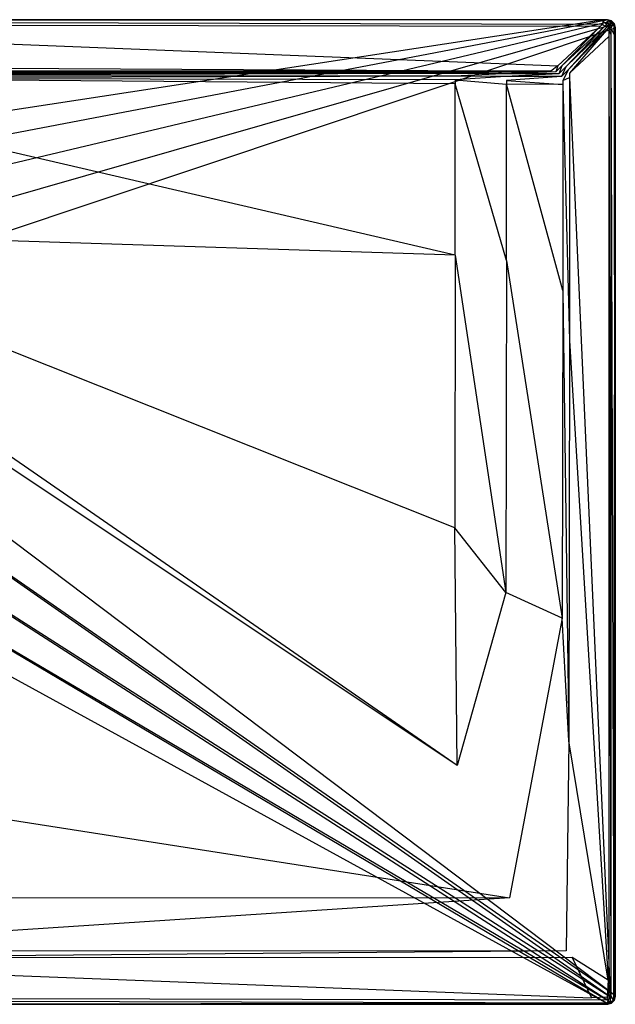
# Model space of a CAD drawing. Extents: x 0 to 1.6, y -0.75 to 0.
# Tile 8 of 8: x 1.15 to 1.6, y -0.75 to 0. Entities that reach past the tile are written whole.
import ezdxf

# ---------------------------------------------------------------- set-up
doc = ezdxf.new("R2010")
doc.units = 0
doc.layers.add('L0_GRUPPE_92___REPLACEMTFOREMPT', color=7, linetype='CONTINUOUS')

msp = doc.modelspace()

# ---------------------------------------------------------------- linework, layer by layer
at = {"layer": 'L0_GRUPPE_92___REPLACEMTFOREMPT', "color": 8}
for points, invisible_edges in [([(0.799774, 0, 0.002053), (1.589769, 0), (0.799774, 0), (0.799774, 0, 0.002053)], 13), ([(1.589769, 0), (0.799774, 0, 0.002053), (1.589792, 0, 0.002101), (1.589769, 0)], 14), ([(0.799774, 0), (1.589128, -0.000172), (0.799774, -0.000163), (0.799774, 0)], 13), ([(1.589128, -0.000172), (0.799774, 0), (1.589769, 0), (1.589128, -0.000172)], 14), ([(0.799774, 0, 0.042676), (1.589792, 0, 0.002101), (0.799774, 0, 0.002053), (0.799774, 0, 0.042676)], 13), ([(1.589792, 0, 0.002101), (0.799774, 0, 0.042676), (1.590085, 0, 0.043338), (1.589792, 0, 0.002101)], 14), ([(0.799774, -0.001034, 0.046974), (1.59012, 0, 0.044495), (0.799774, 0, 0.044495), (0.799774, -0.001034, 0.046974)], 13), ([(1.59012, 0, 0.044495), (0.799774, -0.001034, 0.046974), (1.589984, -0.001046, 0.046974), (1.59012, 0, 0.044495)], 14), ([(0.799774, 0, 0.044495), (1.590085, 0, 0.043338), (0.799774, 0, 0.042676), (0.799774, 0, 0.044495)], 13), ([(1.590085, 0, 0.043338), (0.799774, 0, 0.044495), (1.59012, 0, 0.044495), (1.590085, 0, 0.043338)], 14), ([(1.589769, 0), (1.592938, -0.000198), (1.589128, -0.000172), (1.589769, 0)], 13), ([(1.589792, 0, 0.002101), (1.593528, 0), (1.589769, 0), (1.589792, 0, 0.002101)], 13), ([(1.592938, -0.000198), (1.589769, 0), (1.593528, 0), (1.592938, -0.000198)], 14), ([(1.593528, 0), (1.589792, 0, 0.002101), (1.593528, 0, 0.002101), (1.593528, 0)], 14), ([(1.590085, 0, 0.043338), (1.593528, 0, 0.002101), (1.589792, 0, 0.002101), (1.590085, 0, 0.043338)], 13), ([(1.589984, -0.001046, 0.046974), (1.593528, 0, 0.044495), (1.59012, 0, 0.044495), (1.589984, -0.001046, 0.046974)], 13), ([(1.593528, 0, 0.044495), (1.589984, -0.001046, 0.046974), (1.593391, -0.001046, 0.046974), (1.593528, 0, 0.044495)], 14), ([(1.593528, 0, 0.002101), (1.590085, 0, 0.043338), (1.593528, 0, 0.043344), (1.593528, 0, 0.002101)], 14), ([(1.59012, 0, 0.044495), (1.593528, 0, 0.043344), (1.590085, 0, 0.043338), (1.59012, 0, 0.044495)], 13), ([(1.593528, 0, 0.043344), (1.59012, 0, 0.044495), (1.593528, 0, 0.044495), (1.593528, 0, 0.043344)], 14), ([(1.593528, 0), (1.59599, -0.001049), (1.592938, -0.000198), (1.593528, 0)], 13), ([(1.593391, -0.001046, 0.046974), (1.59598, -0.001781, 0.046974), (1.593528, 0, 0.044495), (1.593391, -0.001046, 0.046974)], 14), ([(1.593528, 0, 0.043344), (1.596538, -0.000811, 0.002101), (1.593528, 0, 0.002101), (1.593528, 0, 0.043344)], 13), ([(1.596538, -0.000811, 0.002101), (1.593528, 0, 0.043344), (1.596538, -0.000811, 0.043344), (1.596538, -0.000811, 0.002101)], 14), ([(1.59599, -0.001049), (1.593528, 0), (1.596538, -0.000811), (1.59599, -0.001049)], 14), ([(1.593528, 0, 0.043344), (1.596538, -0.000811, 0.044495), (1.596538, -0.000811, 0.043344), (1.593528, 0, 0.043344)], 13), ([(1.596538, -0.000811, 0.044495), (1.593528, 0, 0.043344), (1.593528, 0, 0.044495), (1.596538, -0.000811, 0.044495)], 14), ([(1.59598, -0.001781, 0.046974), (1.596538, -0.000811, 0.044495), (1.593528, 0, 0.044495), (1.59598, -0.001781, 0.046974)], 14), ([(1.593528, 0), (1.596538, -0.000811, 0.002101), (1.596538, -0.000811), (1.593528, 0)], 13), ([(1.596538, -0.000811, 0.002101), (1.593528, 0), (1.593528, 0, 0.002101), (1.596538, -0.000811, 0.002101)], 14), ([(0.834615, -0.09565), (0.799774, -0.000163), (1.589128, -0.000172), (0.834615, -0.09565)], 14), ([(1.589662, -0.00353, 0.048), (0.799774, -0.001034, 0.046974), (0.799774, -0.00353, 0.048), (1.589662, -0.00353, 0.048)], 13), ([(0.799774, -0.001034, 0.046974), (1.589662, -0.00353, 0.048), (1.589984, -0.001046, 0.046974), (0.799774, -0.001034, 0.046974)], 14), ([(1.588133, -0.004961, 0.048), (0.799774, -0.00353, 0.048), (0.799774, -0.004961, 0.048), (1.588133, -0.004961, 0.048)], 13), ([(0.799774, -0.00353, 0.048), (1.588133, -0.004961, 0.048), (1.589662, -0.00353, 0.048), (0.799774, -0.00353, 0.048)], 14), ([(1.555798, -0.035228, 0.048), (0.799774, -0.004961, 0.048), (0.799774, -0.035228, 0.048), (1.555798, -0.035228, 0.048)], 13), ([(0.799774, -0.004961, 0.048), (1.555798, -0.035228, 0.048), (1.588133, -0.004961, 0.048), (0.799774, -0.004961, 0.048)], 14), ([(1.589128, -0.000172), (0.866635, -0.110349), (0.834615, -0.09565), (1.589128, -0.000172)], 13), ([(0.866635, -0.110349), (1.589128, -0.000172), (1.592938, -0.000198), (0.866635, -0.110349)], 14), ([(1.592938, -0.000198), (0.893237, -0.133522), (0.866635, -0.110349), (1.592938, -0.000198)], 13), ([(0.893237, -0.133522), (1.592938, -0.000198), (1.59599, -0.001049), (0.893237, -0.133522)], 14), ([(1.59599, -0.001049), (0.912268, -0.16329), (0.893237, -0.133522), (1.59599, -0.001049)], 13), ([(0.912268, -0.16329), (1.59599, -0.001049), (1.598224, -0.003313), (0.912268, -0.16329)], 14), ([(1.598224, -0.003313), (0.922185, -0.197242), (0.912268, -0.16329), (1.598224, -0.003313)], 13), ([(0.922185, -0.197242), (1.598224, -0.003313), (1.599046, -0.006394), (0.922185, -0.197242)], 14), ([(1.599046, -0.006394), (0.922185, -0.232627), (0.922185, -0.197242), (1.599046, -0.006394)], 13), ([(0.922185, -0.232627), (1.599046, -0.006394), (1.599046, -0.011272), (0.922185, -0.232627)], 14), ([(1.558908, -0.035228, 0.048), (1.588133, -0.004961, 0.048), (1.555798, -0.035228, 0.048), (1.558908, -0.035228, 0.048)], 13), ([(1.588133, -0.004961, 0.048), (1.558908, -0.035228, 0.048), (1.591524, -0.004961, 0.048), (1.588133, -0.004961, 0.048)], 14), ([(1.561729, -0.035988, 0.048), (1.591524, -0.004961, 0.048), (1.558908, -0.035228, 0.048), (1.561729, -0.035988, 0.048)], 13), ([(1.591524, -0.004961, 0.048), (1.561729, -0.035988, 0.048), (1.593231, -0.005421, 0.048), (1.591524, -0.004961, 0.048)], 14), ([(1.563747, -0.038017, 0.048), (1.593231, -0.005421, 0.048), (1.561729, -0.035988, 0.048), (1.563747, -0.038017, 0.048)], 13), ([(1.593231, -0.005421, 0.048), (1.563747, -0.038017, 0.048), (1.594155, -0.00635, 0.048), (1.593231, -0.005421, 0.048)], 14), ([(1.564504, -0.040853, 0.048), (1.594155, -0.00635, 0.048), (1.563747, -0.038017, 0.048), (1.564504, -0.040853, 0.048)], 13), ([(1.594155, -0.00635, 0.048), (1.564504, -0.040853, 0.048), (1.594612, -0.008066, 0.048), (1.594155, -0.00635, 0.048)], 14), ([(1.591524, -0.004961, 0.048), (1.589662, -0.00353, 0.048), (1.588133, -0.004961, 0.048), (1.591524, -0.004961, 0.048)], 13), ([(1.593066, -0.00353, 0.048), (1.589984, -0.001046, 0.046974), (1.589662, -0.00353, 0.048), (1.593066, -0.00353, 0.048)], 13), ([(1.589662, -0.00353, 0.048), (1.591524, -0.004961, 0.048), (1.593066, -0.00353, 0.048), (1.589662, -0.00353, 0.048)], 14), ([(1.589984, -0.001046, 0.046974), (1.593066, -0.00353, 0.048), (1.593391, -0.001046, 0.046974), (1.589984, -0.001046, 0.046974)], 14), ([(1.593231, -0.005421, 0.048), (1.593066, -0.00353, 0.048), (1.591524, -0.004961, 0.048), (1.593231, -0.005421, 0.048)], 13), ([(1.59472, -0.003975, 0.048), (1.593391, -0.001046, 0.046974), (1.593066, -0.00353, 0.048), (1.59472, -0.003975, 0.048)], 13), ([(1.593066, -0.00353, 0.048), (1.593231, -0.005421, 0.048), (1.59472, -0.003975, 0.048), (1.593066, -0.00353, 0.048)], 14), ([(1.594155, -0.00635, 0.048), (1.59472, -0.003975, 0.048), (1.593231, -0.005421, 0.048), (1.594155, -0.00635, 0.048)], 13), ([(1.593391, -0.001046, 0.046974), (1.59472, -0.003975, 0.048), (1.59598, -0.001781, 0.046974), (1.593391, -0.001046, 0.046974)], 14), ([(1.59472, -0.003975, 0.048), (1.594155, -0.00635, 0.048), (1.595593, -0.004853, 0.048), (1.59472, -0.003975, 0.048)], 14), ([(1.594612, -0.008066, 0.048), (1.595593, -0.004853, 0.048), (1.594155, -0.00635, 0.048), (1.594612, -0.008066, 0.048)], 13), ([(1.595593, -0.004853, 0.048), (1.594612, -0.008066, 0.048), (1.596036, -0.006516, 0.048), (1.595593, -0.004853, 0.048)], 14), ([(1.594612, -0.008066, 0.048), (1.596036, -0.011332, 0.048), (1.596036, -0.006516, 0.048), (1.594612, -0.008066, 0.048)], 14), ([(1.595593, -0.004853, 0.048), (1.59598, -0.001781, 0.046974), (1.59472, -0.003975, 0.048), (1.595593, -0.004853, 0.048)], 13), ([(1.59598, -0.001781, 0.046974), (1.595593, -0.004853, 0.048), (1.597775, -0.003586, 0.046974), (1.59598, -0.001781, 0.046974)], 14), ([(1.596036, -0.006516, 0.048), (1.597775, -0.003586, 0.046974), (1.595593, -0.004853, 0.048), (1.596036, -0.006516, 0.048)], 13), ([(1.59598, -0.001781, 0.046974), (1.598741, -0.003026, 0.044495), (1.596538, -0.000811, 0.044495), (1.59598, -0.001781, 0.046974)], 14), ([(1.598741, -0.003026, 0.044495), (1.59598, -0.001781, 0.046974), (1.597775, -0.003586, 0.046974), (1.598741, -0.003026, 0.044495)], 13), ([(1.596538, -0.000811), (1.598224, -0.003313), (1.59599, -0.001049), (1.596538, -0.000811)], 13), ([(1.597775, -0.003586, 0.046974), (1.596036, -0.006516, 0.048), (1.598507, -0.006189, 0.046974), (1.597775, -0.003586, 0.046974)], 14), ([(1.596036, -0.006516, 0.048), (1.598507, -0.01101, 0.046974), (1.598507, -0.006189, 0.046974), (1.596036, -0.006516, 0.048)], 14), ([(1.598507, -0.01101, 0.046974), (1.596036, -0.006516, 0.048), (1.596036, -0.011332, 0.048), (1.598507, -0.01101, 0.046974)], 13), ([(1.598741, -0.003026, 0.002101), (1.596538, -0.000811, 0.043344), (1.598741, -0.003026, 0.043344), (1.598741, -0.003026, 0.002101)], 13), ([(1.596538, -0.000811, 0.043344), (1.598741, -0.003026, 0.002101), (1.596538, -0.000811, 0.002101), (1.596538, -0.000811, 0.043344)], 14), ([(1.598224, -0.003313), (1.596538, -0.000811), (1.598741, -0.003026), (1.598224, -0.003313)], 14), ([(1.596538, -0.000811, 0.043344), (1.598741, -0.003026, 0.044495), (1.598741, -0.003026, 0.043344), (1.596538, -0.000811, 0.043344)], 13), ([(1.598741, -0.003026, 0.044495), (1.596538, -0.000811, 0.043344), (1.596538, -0.000811, 0.044495), (1.598741, -0.003026, 0.044495)], 14), ([(1.596538, -0.000811), (1.598741, -0.003026, 0.002101), (1.598741, -0.003026), (1.596538, -0.000811)], 13), ([(1.598741, -0.003026, 0.002101), (1.596538, -0.000811), (1.596538, -0.000811, 0.002101), (1.598741, -0.003026, 0.002101)], 14), ([(1.598741, -0.003026, 0.044495), (1.597775, -0.003586, 0.046974), (1.598507, -0.006189, 0.046974), (1.598741, -0.003026, 0.044495)], 14), ([(1.598741, -0.003026), (1.599046, -0.006394), (1.598224, -0.003313), (1.598741, -0.003026)], 13), ([(1.598741, -0.003026, 0.044495), (1.598507, -0.006189, 0.046974), (1.599547, -0.006051, 0.044495), (1.598741, -0.003026, 0.044495)], 14), ([(1.598507, -0.006189, 0.046974), (1.599547, -0.010873, 0.044495), (1.599547, -0.006051, 0.044495), (1.598507, -0.006189, 0.046974)], 14), ([(1.599547, -0.010873, 0.044495), (1.598507, -0.006189, 0.046974), (1.598507, -0.01101, 0.046974), (1.599547, -0.010873, 0.044495)], 13), ([(1.599547, -0.006051, 0.002101), (1.598741, -0.003026, 0.043344), (1.599547, -0.006051, 0.043344), (1.599547, -0.006051, 0.002101)], 13), ([(1.598741, -0.003026, 0.043344), (1.599547, -0.006051, 0.002101), (1.598741, -0.003026, 0.002101), (1.598741, -0.003026, 0.043344)], 14), ([(1.599046, -0.006394), (1.598741, -0.003026), (1.599547, -0.006051), (1.599046, -0.006394)], 14), ([(1.598741, -0.003026, 0.043344), (1.599547, -0.006051, 0.044495), (1.599547, -0.006051, 0.043344), (1.598741, -0.003026, 0.043344)], 13), ([(1.599547, -0.006051, 0.044495), (1.598741, -0.003026, 0.043344), (1.598741, -0.003026, 0.044495), (1.599547, -0.006051, 0.044495)], 14), ([(1.598741, -0.003026), (1.599547, -0.006051, 0.002101), (1.599547, -0.006051), (1.598741, -0.003026)], 13), ([(1.599547, -0.006051, 0.002101), (1.598741, -0.003026), (1.598741, -0.003026, 0.002101), (1.599547, -0.006051, 0.002101)], 14), ([(1.599547, -0.006051), (1.599046, -0.011272), (1.599046, -0.006394), (1.599547, -0.006051)], 13), ([(1.599046, -0.011272), (1.599547, -0.006051), (1.599547, -0.010873), (1.599046, -0.011272)], 14), ([(1.599547, -0.006051), (1.599547, -0.010873, 0.002101), (1.599547, -0.010873), (1.599547, -0.006051)], 13), ([(1.599547, -0.010873, 0.002101), (1.599547, -0.006051), (1.599547, -0.006051, 0.002101), (1.599547, -0.010873, 0.002101)], 14), ([(1.599547, -0.006051, 0.002101), (1.599547, -0.010873, 0.043344), (1.599547, -0.010873, 0.002101), (1.599547, -0.006051, 0.002101)], 13), ([(1.599547, -0.010873, 0.043344), (1.599547, -0.006051, 0.002101), (1.599547, -0.006051, 0.043344), (1.599547, -0.010873, 0.043344)], 14), ([(1.599547, -0.010873, 0.043344), (1.599547, -0.006051, 0.044495), (1.599547, -0.010873, 0.044495), (1.599547, -0.010873, 0.043344)], 13), ([(1.599547, -0.006051, 0.044495), (1.599547, -0.010873, 0.043344), (1.599547, -0.006051, 0.043344), (1.599547, -0.006051, 0.044495)], 14), ([(1.599029, -0.74299), (0.922185, -0.232627), (1.599046, -0.011272), (1.599029, -0.74299)], 14), ([(1.564504, -0.040853, 0.048), (1.594612, -0.012722, 0.048), (1.594612, -0.008066, 0.048), (1.564504, -0.040853, 0.048)], 14), ([(1.564504, -0.043985, 0.048), (1.594612, -0.718601, 0.048), (1.594612, -0.012722, 0.048), (1.564504, -0.043985, 0.048)], 14), ([(1.594612, -0.012722, 0.048), (1.564504, -0.040853, 0.048), (1.564504, -0.043985, 0.048), (1.594612, -0.012722, 0.048)], 13), ([(1.596036, -0.011332, 0.048), (1.594612, -0.008066, 0.048), (1.594612, -0.012722, 0.048), (1.596036, -0.011332, 0.048)], 13), ([(1.594612, -0.012722, 0.048), (1.596036, -0.743484, 0.048), (1.596036, -0.011332, 0.048), (1.594612, -0.012722, 0.048)], 14), ([(1.596036, -0.743484, 0.048), (1.594612, -0.012722, 0.048), (1.594612, -0.718601, 0.048), (1.596036, -0.743484, 0.048)], 13), ([(1.596036, -0.011332, 0.048), (1.598507, -0.743811, 0.046974), (1.598507, -0.01101, 0.046974), (1.596036, -0.011332, 0.048)], 14), ([(1.598507, -0.743811, 0.046974), (1.596036, -0.011332, 0.048), (1.596036, -0.743484, 0.048), (1.598507, -0.743811, 0.046974)], 13), ([(1.599547, -0.010873, 0.044495), (1.598507, -0.743811, 0.046974), (1.599547, -0.743949, 0.044495), (1.599547, -0.010873, 0.044495)], 13), ([(1.598507, -0.743811, 0.046974), (1.599547, -0.010873, 0.044495), (1.598507, -0.01101, 0.046974), (1.598507, -0.743811, 0.046974)], 14), ([(1.599046, -0.011272), (1.599547, -0.743949), (1.599029, -0.74299), (1.599046, -0.011272)], 13), ([(1.599547, -0.743949), (1.599046, -0.011272), (1.599547, -0.010873), (1.599547, -0.743949)], 14), ([(1.599547, -0.743949), (1.599547, -0.010873, 0.002101), (1.599547, -0.743949, 0.002101), (1.599547, -0.743949)], 13), ([(1.599547, -0.010873, 0.002101), (1.599547, -0.743949), (1.599547, -0.010873), (1.599547, -0.010873, 0.002101)], 14), ([(1.599547, -0.010873, 0.002101), (1.599547, -0.743949, 0.043344), (1.599547, -0.743949, 0.002101), (1.599547, -0.010873, 0.002101)], 13), ([(1.599547, -0.743949, 0.043344), (1.599547, -0.010873, 0.002101), (1.599547, -0.010873, 0.043344), (1.599547, -0.743949, 0.043344)], 14), ([(1.599547, -0.010873, 0.043344), (1.599547, -0.743949, 0.044495), (1.599547, -0.743949, 0.043344), (1.599547, -0.010873, 0.043344)], 13), ([(1.599547, -0.743949, 0.044495), (1.599547, -0.010873, 0.043344), (1.599547, -0.010873, 0.044495), (1.599547, -0.743949, 0.044495)], 14), ([(1.550337, -0.03926, 0.048), (0.799774, -0.035228, 0.048), (0.799774, -0.039364, 0.048), (1.550337, -0.03926, 0.048)], 13), ([(0.799774, -0.035228, 0.048), (1.550337, -0.03926, 0.048), (1.555798, -0.035228, 0.048), (0.799774, -0.035228, 0.048)], 14), ([(1.554316, -0.039769, 0.048), (1.555798, -0.035228, 0.048), (1.550337, -0.03926, 0.048), (1.554316, -0.039769, 0.048)], 13), ([(1.556408, -0.041151, 0.048), (1.558908, -0.035228, 0.048), (1.554316, -0.039769, 0.048), (1.556408, -0.041151, 0.048)], 13), ([(1.555798, -0.035228, 0.048), (1.554316, -0.039769, 0.048), (1.558908, -0.035228, 0.048), (1.555798, -0.035228, 0.048)], 14), ([(1.558908, -0.035228, 0.048), (1.556408, -0.041151, 0.048), (1.561729, -0.035988, 0.048), (1.558908, -0.035228, 0.048)], 14), ([(1.558612, -0.043366, 0.048), (1.561729, -0.035988, 0.048), (1.556408, -0.041151, 0.048), (1.558612, -0.043366, 0.048)], 13), ([(1.561729, -0.035988, 0.048), (1.558612, -0.043366, 0.048), (1.563747, -0.038017, 0.048), (1.561729, -0.035988, 0.048)], 14), ([(1.550337, -0.03926, 0.048), (0.799774, -0.04034, 0.047301), (1.507743, -0.03997, 0.047861), (1.550337, -0.03926, 0.048)], 14), ([(1.550337, -0.03926, 0.048), (0.799774, -0.039364, 0.048), (0.799774, -0.04034, 0.047301), (1.550337, -0.03926, 0.048)], 14), ([(1.507743, -0.03997, 0.047861), (0.799774, -0.04034, 0.04584), (1.469305, -0.040036, 0.046228), (1.507743, -0.03997, 0.047861)], 14), ([(1.507743, -0.03997, 0.047861), (0.799774, -0.04034, 0.047301), (0.799774, -0.04034, 0.04584), (1.507743, -0.03997, 0.047861)], 14), ([(1.469305, -0.040036, 0.046228), (0.799774, -0.04034, 0.040248), (0.903989, -0.040326, 0.039699), (1.469305, -0.040036, 0.046228)], 14), ([(1.469305, -0.040036, 0.046228), (0.799774, -0.04034, 0.04584), (0.799774, -0.04034, 0.040248), (1.469305, -0.040036, 0.046228)], 14), ([(1.471848, -0.04034, 0.046111), (1.469305, -0.040036, 0.046228), (0.903989, -0.040326, 0.039699), (1.471848, -0.04034, 0.046111)], 14), ([(1.471848, -0.04034, 0.046111), (0.903989, -0.040326, 0.039699), (0.904929, -0.04034, 0.038516), (1.471848, -0.04034, 0.046111)], 14), ([(1.474625, -0.041088, 0.046042), (0.904929, -0.04034, 0.038516), (0.906988, -0.040895, 0.038143), (1.474625, -0.041088, 0.046042)], 14), ([(1.474625, -0.041088, 0.046042), (1.471848, -0.04034, 0.046111), (0.904929, -0.04034, 0.038516), (1.474625, -0.041088, 0.046042)], 14), ([(0.908494, -0.042409, 0.038161), (1.474625, -0.041088, 0.046042), (0.906988, -0.040895, 0.038143), (0.908494, -0.042409, 0.038161)], 13), ([(1.474625, -0.041088, 0.046042), (0.908494, -0.042409, 0.038161), (1.476657, -0.043132, 0.046047), (1.474625, -0.041088, 0.046042)], 14), ([(0.909046, -0.044478, 0.038178), (1.476657, -0.043132, 0.046047), (0.908494, -0.042409, 0.038161), (0.909046, -0.044478, 0.038178)], 13), ([(1.476657, -0.043132, 0.046047), (0.909046, -0.044478, 0.038178), (1.477401, -0.045923, 0.046051), (1.476657, -0.043132, 0.046047)], 14), ([(1.477401, -0.048809, 0.04606), (0.909046, -0.044478, 0.038178), (0.909046, -0.047404, 0.038214), (1.477401, -0.048809, 0.04606)], 14), ([(1.477401, -0.045923, 0.046051), (0.909046, -0.044478, 0.038178), (1.477401, -0.048809, 0.04606), (1.477401, -0.045923, 0.046051)], 14), ([(1.510655, -0.04034, 0.047861), (1.507743, -0.03997, 0.047861), (1.469305, -0.040036, 0.046228), (1.510655, -0.04034, 0.047861)], 14), ([(1.510655, -0.04034, 0.047861), (1.469305, -0.040036, 0.046228), (1.471848, -0.04034, 0.046111), (1.510655, -0.04034, 0.047861)], 14), ([(1.513597, -0.041133, 0.047862), (1.471848, -0.04034, 0.046111), (1.474625, -0.041088, 0.046042), (1.513597, -0.041133, 0.047862)], 14), ([(1.513597, -0.041133, 0.047862), (1.510655, -0.04034, 0.047861), (1.471848, -0.04034, 0.046111), (1.513597, -0.041133, 0.047862)], 14), ([(1.476657, -0.043132, 0.046047), (1.513597, -0.041133, 0.047862), (1.474625, -0.041088, 0.046042), (1.476657, -0.043132, 0.046047)], 13), ([(1.513597, -0.041133, 0.047862), (1.476657, -0.043132, 0.046047), (1.515751, -0.043298, 0.047863), (1.513597, -0.041133, 0.047862)], 14), ([(1.477401, -0.045923, 0.046051), (1.515751, -0.043298, 0.047863), (1.476657, -0.043132, 0.046047), (1.477401, -0.045923, 0.046051)], 13), ([(1.515751, -0.043298, 0.047863), (1.477401, -0.045923, 0.046051), (1.51654, -0.046256, 0.047865), (1.515751, -0.043298, 0.047863)], 14), ([(1.510655, -0.04034, 0.047861), (1.550337, -0.03926, 0.048), (1.507743, -0.03997, 0.047861), (1.510655, -0.04034, 0.047861)], 13), ([(1.550337, -0.03926, 0.048), (1.510655, -0.04034, 0.047861), (1.554316, -0.039769, 0.048), (1.550337, -0.03926, 0.048)], 14), ([(1.513597, -0.041133, 0.047862), (1.554316, -0.039769, 0.048), (1.510655, -0.04034, 0.047861), (1.513597, -0.041133, 0.047862)], 13), ([(1.554316, -0.039769, 0.048), (1.513597, -0.041133, 0.047862), (1.556408, -0.041151, 0.048), (1.554316, -0.039769, 0.048)], 14), ([(1.515751, -0.043298, 0.047863), (1.556408, -0.041151, 0.048), (1.513597, -0.041133, 0.047862), (1.515751, -0.043298, 0.047863)], 13), ([(1.556408, -0.041151, 0.048), (1.515751, -0.043298, 0.047863), (1.558612, -0.043366, 0.048), (1.556408, -0.041151, 0.048)], 14), ([(1.51654, -0.046256, 0.047865), (1.558612, -0.043366, 0.048), (1.515751, -0.043298, 0.047863), (1.51654, -0.046256, 0.047865)], 13), ([(1.558612, -0.043366, 0.048), (1.51654, -0.046256, 0.047865), (1.559418, -0.046391, 0.048), (1.558612, -0.043366, 0.048)], 14), ([(1.559418, -0.046391, 0.048), (1.563747, -0.038017, 0.048), (1.558612, -0.043366, 0.048), (1.559418, -0.046391, 0.048)], 13), ([(1.563747, -0.038017, 0.048), (1.559418, -0.046391, 0.048), (1.564504, -0.040853, 0.048), (1.563747, -0.038017, 0.048)], 14), ([(1.559418, -0.046391, 0.048), (1.564504, -0.043985, 0.048), (1.564504, -0.040853, 0.048), (1.559418, -0.046391, 0.048)], 14), ([(1.559418, -0.049265, 0.048), (1.564504, -0.244453, 0.048), (1.564504, -0.043985, 0.048), (1.559418, -0.049265, 0.048)], 14), ([(1.564504, -0.043985, 0.048), (1.559418, -0.046391, 0.048), (1.559418, -0.049265, 0.048), (1.564504, -0.043985, 0.048)], 13), ([(1.594612, -0.718601, 0.048), (1.564504, -0.043985, 0.048), (1.564504, -0.244453, 0.048), (1.594612, -0.718601, 0.048)], 13), ([(1.477595, -0.179344, 0.046398), (0.909046, -0.047404, 0.038214), (0.910078, -0.161098, 0.039585), (1.477595, -0.179344, 0.046398)], 14), ([(1.477595, -0.179344, 0.046398), (1.477401, -0.048809, 0.04606), (0.909046, -0.047404, 0.038214), (1.477595, -0.179344, 0.046398)], 14), ([(1.51654, -0.049133, 0.047867), (1.477401, -0.045923, 0.046051), (1.477401, -0.048809, 0.04606), (1.51654, -0.049133, 0.047867)], 13), ([(1.477401, -0.045923, 0.046051), (1.51654, -0.049133, 0.047867), (1.51654, -0.046256, 0.047865), (1.477401, -0.045923, 0.046051)], 14), ([(1.51654, -0.183548, 0.047968), (1.477401, -0.048809, 0.04606), (1.477595, -0.179344, 0.046398), (1.51654, -0.183548, 0.047968)], 14), ([(1.51654, -0.183548, 0.047968), (1.51654, -0.049133, 0.047867), (1.477401, -0.048809, 0.04606), (1.51654, -0.183548, 0.047968)], 14), ([(1.559418, -0.049265, 0.048), (1.51654, -0.046256, 0.047865), (1.51654, -0.049133, 0.047867), (1.559418, -0.049265, 0.048)], 13), ([(1.51654, -0.046256, 0.047865), (1.559418, -0.049265, 0.048), (1.559418, -0.046391, 0.048), (1.51654, -0.046256, 0.047865)], 14), ([(1.559418, -0.206159, 0.048), (1.51654, -0.049133, 0.047867), (1.51654, -0.183548, 0.047968), (1.559418, -0.206159, 0.048)], 14), ([(1.559418, -0.049265, 0.048), (1.51654, -0.049133, 0.047867), (1.559418, -0.206159, 0.048), (1.559418, -0.049265, 0.048)], 14), ([(1.564504, -0.244453, 0.048), (1.559418, -0.049265, 0.048), (1.559418, -0.206159, 0.048), (1.564504, -0.244453, 0.048)], 13), ([(1.477169, -0.387147, 0.046402), (0.910078, -0.161098, 0.039585), (0.909428, -0.174256, 0.0396), (1.477169, -0.387147, 0.046402)], 14), ([(1.477595, -0.179344, 0.046398), (0.910078, -0.161098, 0.039585), (1.477169, -0.387147, 0.046402), (1.477595, -0.179344, 0.046398)], 14), ([(1.478939, -0.568051, 0.046406), (0.909428, -0.174256, 0.0396), (0.907387, -0.187443, 0.039618), (1.478939, -0.568051, 0.046406)], 14), ([(1.478939, -0.568051, 0.046406), (1.477169, -0.387147, 0.046402), (0.909428, -0.174256, 0.0396), (1.478939, -0.568051, 0.046406)], 14), ([(1.516166, -0.436196, 0.047969), (1.477595, -0.179344, 0.046398), (1.477169, -0.387147, 0.046402), (1.516166, -0.436196, 0.047969)], 13), ([(1.477595, -0.179344, 0.046398), (1.516166, -0.436196, 0.047969), (1.51654, -0.183548, 0.047968), (1.477595, -0.179344, 0.046398)], 14), ([(1.478939, -0.568051, 0.046406), (0.907387, -0.187443, 0.039618), (0.875857, -0.568533, 0.046421), (1.478939, -0.568051, 0.046406)], 14), ([(1.559056, -0.455868, 0.048), (1.51654, -0.183548, 0.047968), (1.516166, -0.436196, 0.047969), (1.559056, -0.455868, 0.048)], 13), ([(1.51654, -0.183548, 0.047968), (1.559056, -0.455868, 0.048), (1.559418, -0.206159, 0.048), (1.51654, -0.183548, 0.047968)], 14), ([(1.56413, -0.54934, 0.048), (1.559418, -0.206159, 0.048), (1.559056, -0.455868, 0.048), (1.56413, -0.54934, 0.048)], 13), ([(1.559418, -0.206159, 0.048), (1.56413, -0.54934, 0.048), (1.564504, -0.244453, 0.048), (1.559418, -0.206159, 0.048)], 14), ([(0.922185, -0.232627), (1.599029, -0.74299), (0.912268, -0.266579), (0.922185, -0.232627)], 13), ([(1.594172, -0.731692, 0.048), (1.564504, -0.244453, 0.048), (1.56413, -0.54934, 0.048), (1.594172, -0.731692, 0.048)], 13), ([(1.564504, -0.244453, 0.048), (1.594172, -0.731692, 0.048), (1.594612, -0.718601, 0.048), (1.564504, -0.244453, 0.048)], 14), ([(0.912268, -0.266579), (1.598189, -0.746063), (0.893237, -0.296347), (0.912268, -0.266579)], 13), ([(1.598189, -0.746063), (0.912268, -0.266579), (1.599029, -0.74299), (1.598189, -0.746063)], 14), ([(0.893237, -0.296347), (1.595942, -0.748316), (0.866635, -0.319519), (0.893237, -0.296347)], 13), ([(1.595942, -0.748316), (0.893237, -0.296347), (1.598189, -0.746063), (1.595942, -0.748316)], 14), ([(0.866635, -0.319519), (1.592881, -0.749151), (0.834615, -0.334219), (0.866635, -0.319519)], 13), ([(1.592881, -0.749151), (0.866635, -0.319519), (1.595942, -0.748316), (1.592881, -0.749151)], 14), ([(0.799774, -0.74916), (0.834615, -0.334219), (1.592881, -0.749151), (0.799774, -0.74916)], 14), ([(1.478939, -0.568051, 0.046406), (1.516166, -0.436196, 0.047969), (1.477169, -0.387147, 0.046402), (1.478939, -0.568051, 0.046406)], 13), ([(1.516166, -0.436196, 0.047969), (1.478939, -0.568051, 0.046406), (1.518814, -0.66883, 0.04797), (1.516166, -0.436196, 0.047969)], 14), ([(1.518814, -0.66883, 0.04797), (1.559056, -0.455868, 0.048), (1.516166, -0.436196, 0.047969), (1.518814, -0.66883, 0.04797)], 13), ([(1.559056, -0.455868, 0.048), (1.518814, -0.66883, 0.04797), (1.561999, -0.709193, 0.048), (1.559056, -0.455868, 0.048)], 14), ([(1.561999, -0.709193, 0.048), (1.56413, -0.54934, 0.048), (1.559056, -0.455868, 0.048), (1.561999, -0.709193, 0.048)], 13), ([(1.56413, -0.54934, 0.048), (1.561999, -0.709193, 0.048), (1.566544, -0.714308, 0.048), (1.56413, -0.54934, 0.048)], 14), ([(1.566544, -0.714308, 0.048), (1.594172, -0.731692, 0.048), (1.56413, -0.54934, 0.048), (1.566544, -0.714308, 0.048)], 13), ([(1.518814, -0.66883, 0.04797), (0.875857, -0.568533, 0.046421), (0.871561, -0.669301, 0.047971), (1.518814, -0.66883, 0.04797)], 13), ([(0.875857, -0.568533, 0.046421), (1.518814, -0.66883, 0.04797), (1.478939, -0.568051, 0.046406), (0.875857, -0.568533, 0.046421)], 14), ([(0.897015, -0.70966, 0.048), (1.518814, -0.66883, 0.04797), (0.871561, -0.669301, 0.047971), (0.897015, -0.70966, 0.048)], 13), ([(1.518814, -0.66883, 0.04797), (0.897015, -0.70966, 0.048), (1.561999, -0.709193, 0.048), (1.518814, -0.66883, 0.04797)], 14), ([(0.938341, -0.714772, 0.048), (1.561999, -0.709193, 0.048), (0.897015, -0.70966, 0.048), (0.938341, -0.714772, 0.048)], 13), ([(1.561999, -0.709193, 0.048), (0.938341, -0.714772, 0.048), (1.566544, -0.714308, 0.048), (1.561999, -0.709193, 0.048)], 14), ([(1.581497, -0.745039, 0.048), (0.799774, -0.714772, 0.048), (0.799774, -0.745039, 0.048), (1.581497, -0.745039, 0.048)], 13), ([(0.799774, -0.714772, 0.048), (1.581497, -0.745039, 0.048), (0.938341, -0.714772, 0.048), (0.799774, -0.714772, 0.048)], 14), ([(1.581497, -0.745039, 0.048), (1.566544, -0.714308, 0.048), (0.938341, -0.714772, 0.048), (1.581497, -0.745039, 0.048)], 13), ([(1.594172, -0.731692, 0.048), (1.566544, -0.714308, 0.048), (1.593448, -0.744593, 0.048), (1.594172, -0.731692, 0.048)], 14), ([(1.566544, -0.714308, 0.048), (1.581497, -0.745039, 0.048), (1.593448, -0.744593, 0.048), (1.566544, -0.714308, 0.048)], 14), ([(1.595593, -0.745147, 0.048), (1.594612, -0.718601, 0.048), (1.594172, -0.731692, 0.048), (1.595593, -0.745147, 0.048)], 13), ([(1.594612, -0.718601, 0.048), (1.595593, -0.745147, 0.048), (1.596036, -0.743484, 0.048), (1.594612, -0.718601, 0.048)], 14), ([(1.59472, -0.746025, 0.048), (1.594172, -0.731692, 0.048), (1.593448, -0.744593, 0.048), (1.59472, -0.746025, 0.048)], 13), ([(1.594172, -0.731692, 0.048), (1.59472, -0.746025, 0.048), (1.595593, -0.745147, 0.048), (1.594172, -0.731692, 0.048)], 14), ([(1.593066, -0.74647, 0.048), (0.799774, -0.745039, 0.048), (0.799774, -0.74647, 0.048), (1.593066, -0.74647, 0.048)], 13), ([(0.799774, -0.745039, 0.048), (1.593066, -0.74647, 0.048), (1.581497, -0.745039, 0.048), (0.799774, -0.745039, 0.048)], 14), ([(1.593391, -0.748954, 0.046974), (0.799774, -0.74647, 0.048), (0.799774, -0.748966, 0.046974), (1.593391, -0.748954, 0.046974)], 13), ([(0.799774, -0.74647, 0.048), (1.593391, -0.748954, 0.046974), (1.593066, -0.74647, 0.048), (0.799774, -0.74647, 0.048)], 14), ([(1.593391, -0.748954, 0.046974), (0.799774, -0.75, 0.044495), (1.593528, -0.75, 0.044495), (1.593391, -0.748954, 0.046974)], 13), ([(0.799774, -0.75, 0.044495), (1.593391, -0.748954, 0.046974), (0.799774, -0.748966, 0.046974), (0.799774, -0.75, 0.044495)], 14), ([(1.592881, -0.749151), (0.799774, -0.75), (0.799774, -0.74916), (1.592881, -0.749151)], 13), ([(0.799774, -0.75), (1.592881, -0.749151), (1.593528, -0.75), (0.799774, -0.75)], 14), ([(1.593528, -0.75, 0.002101), (0.799774, -0.75), (1.593528, -0.75), (1.593528, -0.75, 0.002101)], 13), ([(0.799774, -0.75), (1.593528, -0.75, 0.002101), (0.799774, -0.75, 0.002101), (0.799774, -0.75)], 14), ([(1.593528, -0.75, 0.044495), (0.799774, -0.75, 0.043344), (1.593528, -0.75, 0.043344), (1.593528, -0.75, 0.044495)], 13), ([(0.799774, -0.75, 0.043344), (1.593528, -0.75, 0.044495), (0.799774, -0.75, 0.044495), (0.799774, -0.75, 0.043344)], 14), ([(1.593528, -0.75, 0.043344), (0.799774, -0.75, 0.002101), (1.593528, -0.75, 0.002101), (1.593528, -0.75, 0.043344)], 13), ([(0.799774, -0.75, 0.002101), (1.593528, -0.75, 0.043344), (0.799774, -0.75, 0.043344), (0.799774, -0.75, 0.002101)], 14), ([(1.593066, -0.74647, 0.048), (1.593448, -0.744593, 0.048), (1.581497, -0.745039, 0.048), (1.593066, -0.74647, 0.048)], 13), ([(1.595942, -0.748316), (1.593528, -0.75), (1.592881, -0.749151), (1.595942, -0.748316)], 13), ([(1.593448, -0.744593, 0.048), (1.593066, -0.74647, 0.048), (1.59472, -0.746025, 0.048), (1.593448, -0.744593, 0.048)], 14), ([(1.593391, -0.748954, 0.046974), (1.59472, -0.746025, 0.048), (1.593066, -0.74647, 0.048), (1.593391, -0.748954, 0.046974)], 13), ([(1.59472, -0.746025, 0.048), (1.593391, -0.748954, 0.046974), (1.59598, -0.748219, 0.046974), (1.59472, -0.746025, 0.048)], 14), ([(1.59598, -0.748219, 0.046974), (1.593391, -0.748954, 0.046974), (1.596538, -0.749189, 0.044495), (1.59598, -0.748219, 0.046974)], 14), ([(1.593391, -0.748954, 0.046974), (1.593528, -0.75, 0.044495), (1.596538, -0.749189, 0.044495), (1.593391, -0.748954, 0.046974)], 14), ([(1.593528, -0.75), (1.595942, -0.748316), (1.596538, -0.749189), (1.593528, -0.75)], 14), ([(1.596538, -0.749189), (1.593528, -0.75, 0.002101), (1.593528, -0.75), (1.596538, -0.749189)], 13), ([(1.593528, -0.75, 0.002101), (1.596538, -0.749189), (1.596538, -0.749189, 0.002101), (1.593528, -0.75, 0.002101)], 14), ([(1.596538, -0.749189, 0.002101), (1.593528, -0.75, 0.043344), (1.593528, -0.75, 0.002101), (1.596538, -0.749189, 0.002101)], 13), ([(1.593528, -0.75, 0.043344), (1.596538, -0.749189, 0.002101), (1.596538, -0.749189, 0.043344), (1.593528, -0.75, 0.043344)], 14), ([(1.596538, -0.749189, 0.043344), (1.593528, -0.75, 0.044495), (1.593528, -0.75, 0.043344), (1.596538, -0.749189, 0.043344)], 13), ([(1.593528, -0.75, 0.044495), (1.596538, -0.749189, 0.043344), (1.596538, -0.749189, 0.044495), (1.593528, -0.75, 0.044495)], 14), ([(1.59598, -0.748219, 0.046974), (1.595593, -0.745147, 0.048), (1.59472, -0.746025, 0.048), (1.59598, -0.748219, 0.046974)], 13), ([(1.597775, -0.746414, 0.046974), (1.596036, -0.743484, 0.048), (1.595593, -0.745147, 0.048), (1.597775, -0.746414, 0.046974)], 13), ([(1.595593, -0.745147, 0.048), (1.59598, -0.748219, 0.046974), (1.597775, -0.746414, 0.046974), (1.595593, -0.745147, 0.048)], 14), ([(1.598189, -0.746063), (1.596538, -0.749189), (1.595942, -0.748316), (1.598189, -0.746063)], 13), ([(1.59598, -0.748219, 0.046974), (1.598741, -0.746974, 0.044495), (1.597775, -0.746414, 0.046974), (1.59598, -0.748219, 0.046974)], 14), ([(1.598741, -0.746974, 0.044495), (1.59598, -0.748219, 0.046974), (1.596538, -0.749189, 0.044495), (1.598741, -0.746974, 0.044495)], 13), ([(1.596036, -0.743484, 0.048), (1.597775, -0.746414, 0.046974), (1.598507, -0.743811, 0.046974), (1.596036, -0.743484, 0.048)], 14), ([(1.596538, -0.749189), (1.598189, -0.746063), (1.598741, -0.746974), (1.596538, -0.749189)], 14), ([(1.596538, -0.749189), (1.598741, -0.746974, 0.002101), (1.596538, -0.749189, 0.002101), (1.596538, -0.749189)], 13), ([(1.598741, -0.746974, 0.002101), (1.596538, -0.749189), (1.598741, -0.746974), (1.598741, -0.746974, 0.002101)], 14), ([(1.598741, -0.746974, 0.002101), (1.596538, -0.749189, 0.043344), (1.596538, -0.749189, 0.002101), (1.598741, -0.746974, 0.002101)], 13), ([(1.596538, -0.749189, 0.043344), (1.598741, -0.746974, 0.002101), (1.598741, -0.746974, 0.043344), (1.596538, -0.749189, 0.043344)], 14), ([(1.598741, -0.746974, 0.043344), (1.596538, -0.749189, 0.044495), (1.596538, -0.749189, 0.043344), (1.598741, -0.746974, 0.043344)], 13), ([(1.596538, -0.749189, 0.044495), (1.598741, -0.746974, 0.043344), (1.598741, -0.746974, 0.044495), (1.596538, -0.749189, 0.044495)], 14), ([(1.598507, -0.743811, 0.046974), (1.597775, -0.746414, 0.046974), (1.599547, -0.743949, 0.044495), (1.598507, -0.743811, 0.046974)], 14), ([(1.599547, -0.743949, 0.044495), (1.597775, -0.746414, 0.046974), (1.598741, -0.746974, 0.044495), (1.599547, -0.743949, 0.044495)], 14), ([(1.599029, -0.74299), (1.598741, -0.746974), (1.598189, -0.746063), (1.599029, -0.74299)], 13), ([(1.598741, -0.746974), (1.599029, -0.74299), (1.599547, -0.743949), (1.598741, -0.746974)], 14), ([(1.598741, -0.746974), (1.599547, -0.743949, 0.002101), (1.598741, -0.746974, 0.002101), (1.598741, -0.746974)], 13), ([(1.599547, -0.743949, 0.002101), (1.598741, -0.746974), (1.599547, -0.743949), (1.599547, -0.743949, 0.002101)], 14), ([(1.599547, -0.743949, 0.002101), (1.598741, -0.746974, 0.043344), (1.598741, -0.746974, 0.002101), (1.599547, -0.743949, 0.002101)], 13), ([(1.598741, -0.746974, 0.043344), (1.599547, -0.743949, 0.002101), (1.599547, -0.743949, 0.043344), (1.598741, -0.746974, 0.043344)], 14), ([(1.599547, -0.743949, 0.043344), (1.598741, -0.746974, 0.044495), (1.598741, -0.746974, 0.043344), (1.599547, -0.743949, 0.043344)], 13), ([(1.598741, -0.746974, 0.044495), (1.599547, -0.743949, 0.043344), (1.599547, -0.743949, 0.044495), (1.598741, -0.746974, 0.044495)], 14)]:
    msp.add_3dface(points, dxfattribs=dict(at, invisible_edges=invisible_edges))

doc.saveas('drawing.dxf')
